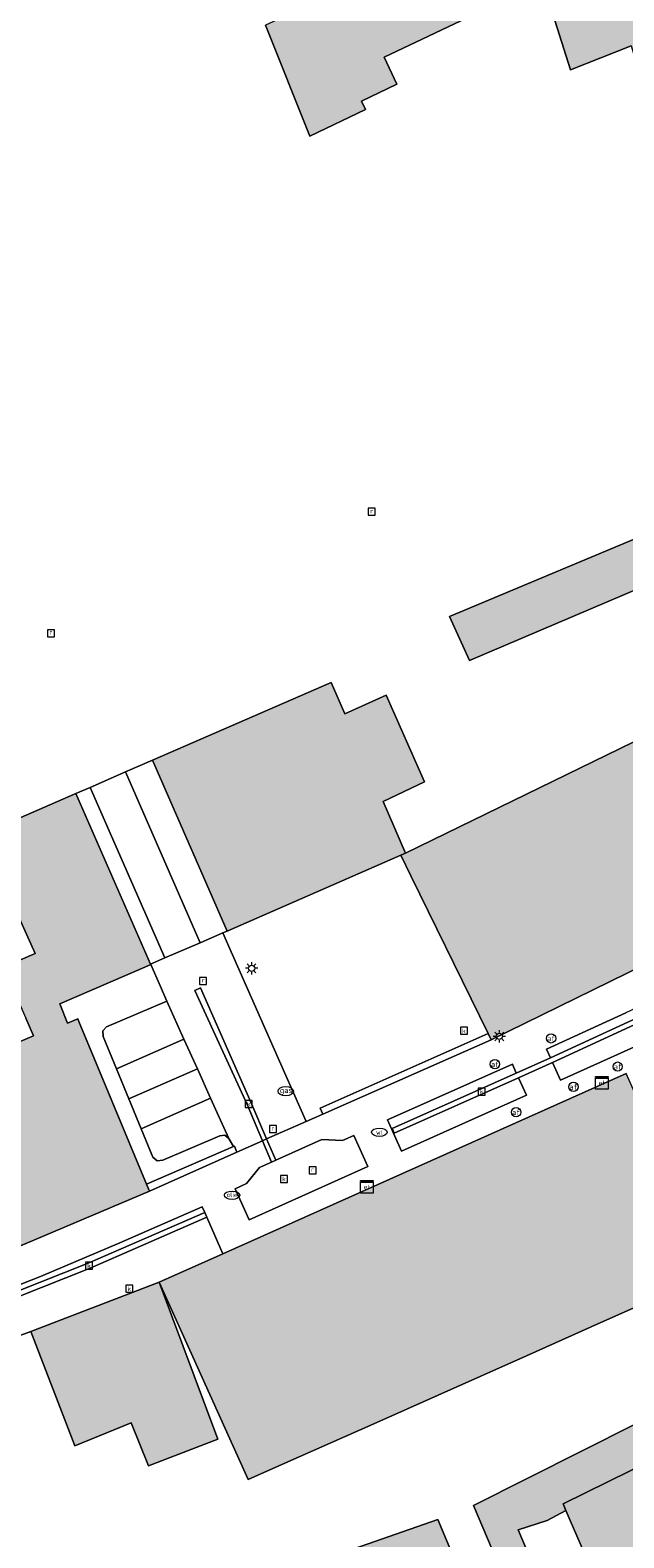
# Model space of a CAD drawing. Header units: metres. Extents: x 196496 to 197479, y 355139 to 356324.
# Tile 109 of 144: x 196916 to 196954, y 356013 to 356110. Entities that reach past the tile are written whole.
import ezdxf
from ezdxf.enums import TextEntityAlignment as Align

# ---------------------------------------------------------------- set-up
doc = ezdxf.new("R2010")
doc.units = ezdxf.units.M
doc.layers.get('0').update_dxf_attribs({"color": 252, "lineweight": 18})
for name, color, linetype, lineweight in [('B-WE-IE-TERREINAFSCHEIDING_KUNSTMATIG_MUUR-G', 252, 'IE-TERREINAFSCHEIDING-KUNSTMATIG-DICHT', 18), ('B-WE-IE-TERREINAFSCHEIDING_KUNSTMATIG_MUUR-GV', 252, 'Continuous', 18), ('B-WE-KL-BRANDSTOF_PUT-S', 252, 'Continuous', 18), ('B-WE-KL-ET_KAST-S', 252, 'Continuous', 18), ('B-WE-KL-ET_LS_OV_LICHTMAST-S', 252, 'Continuous', 18), ('B-WE-KL-GAS_PUT-S', 252, 'Continuous', 18), ('B-WE-KL-WATER-S', 252, 'Continuous', 18), ('B-WE-OG-BEBOUWING-GV', 252, 'Continuous', 18), ('B-WE-OG-TERREIN_ERF-GV', 252, 'Continuous', 18), ('B-WE-RI-GWA_KOLK-S', 252, 'Continuous', 18), ('B-WE-RI-GWA_RIOOLPUT-S', 252, 'Continuous', 18), ('B-WE-VH-GOOT-G', 252, 'Continuous', 18), ('B-WE-VH-VERHARDING_BETONSTRAATSTEEN-GV', 252, 'Continuous', 18), ('B-WE-VH-VERHARDING_OPEN-GV', 252, 'Continuous', 18), ('B-WE-VH-VERHARDING_STRAATBAKSTEEN-GV', 252, 'Continuous', 18), ('B-WE-VH-VERHARDING_TEGEL-GV', 252, 'Continuous', 18), ('B-WE-VW-AFSLUITPAAL-S', 252, 'Continuous', 18)]:
    doc.layers.add(name, color=color, linetype=linetype, lineweight=lineweight)
doc.layers.add('X-XX-AL-PRESENTATIE_GEBOUW3-V', color=7, linetype='Continuous', lineweight=18, true_color=0xf0f0f0)
doc.styles.add('NLCS-ISO', font='NLCS-ISO.ttf')
doc.linetypes.add('IE-TERREINAFSCHEIDING-KUNSTMATIG-DICHT', pattern='A,8,-1,[82,NLCS.SHX,S=0.75,R=90,X=0,Y=0],-1', length=10)

# ---------------------------------------------------------------- blocks, each defined once
blk = doc.blocks.new('SKL-ET_KAST_ELEKTRA-SO')
at = {"color": 0, "linetype": 'ByBlock', "lineweight": 18}
for points in [[(-2, 2), (2, 2), (2, 1.68), (-2, 1.68)], [(-2, 1.52), (2, 1.52), (2, -2), (-2, -2)]]:
    blk.add_lwpolyline(points, close=True, dxfattribs=at)
at = {"color": 0, "linetype": 'ByBlock', "lineweight": 18, "style": 'NLCS-ISO'}
blk.add_text('et', height=1.5, dxfattribs=at).set_placement((0, 0), align=Align.MIDDLE_CENTER)
blk = doc.blocks.new('SKL-ET_OV_LICHTMAST-SO')
at = {"color": 0, "linetype": 'ByBlock', "lineweight": 18}
for points in [[(-1.25, 0), (-2, 0)], [(-1.41, 1.41), (-0.88, 0.88)], [(0, 2), (0, 1.25)], [(0.88, 0.88), (1.41, 1.41)], [(2, 0), (1.25, 0)], [(-1.41, -1.41), (-0.88, -0.88)], [(0, -1.25), (0, -2)], [(0.88, -0.88), (1.41, -1.41)]]:
    blk.add_lwpolyline(points, dxfattribs=at)
blk.add_circle((0, 0), 1, dxfattribs=at)
blk = doc.blocks.new('SVW-AFSLUITPAAL-SO')
at = {"lineweight": 18}
blk.add_circle((0, 0), 1.5, dxfattribs=at)
at = {"lineweight": 18, "style": 'NLCS-ISO'}
blk.add_text('af', height=1.8, dxfattribs=at).set_placement((0, 0), align=Align.MIDDLE_CENTER)
blk = doc.blocks.new('SRI-PUT_INSPECTIEPUT_RIOOLPUT-SO')
at = {"color": 0, "linetype": 'ByBlock', "lineweight": 18}
blk.add_lwpolyline([(-1.12, -1.12), (1.12, -1.12), (1.12, 1.12), (-1.12, 1.12)], close=True, dxfattribs=at)
at = {"color": 0, "linetype": 'ByBlock', "lineweight": 18, "style": 'NLCS-ISO'}
blk.add_text('r', height=1.5, dxfattribs=at).set_placement((0, 0.28), align=Align.MIDDLE_CENTER)
blk = doc.blocks.new('SRI-KOLK-SO')
at = {"color": 0, "linetype": 'ByBlock', "lineweight": 18}
blk.add_lwpolyline([(-1.125, -1.125), (1.125, -1.125), (1.125, 1.125), (-1.125, 1.125)], close=True, dxfattribs=at)
at = {"color": 0, "linetype": 'ByBlock', "lineweight": 18, "style": 'NLCS-ISO'}
blk.add_text('k', height=1.5, dxfattribs=at).set_placement((0, 0), align=Align.MIDDLE_CENTER)
blk = doc.blocks.new('SKL-GAS_PUT-SO')
at = {"color": 0, "linetype": 'ByBlock', "lineweight": 18}
blk.add_ellipse((0, 0), major_axis=(2.5, 0), ratio=0.601255, dxfattribs=at)
at = {"color": 0, "linetype": 'ByBlock', "lineweight": 18, "style": 'NLCS-ISO'}
blk.add_text('gas', height=1.8, dxfattribs=at).set_placement((0.12, 0.3), align=Align.MIDDLE_CENTER)
blk = doc.blocks.new('SKL-WATER_WATERLEIDINGPUT-SO')
at = {"color": 0, "linetype": 'ByBlock', "lineweight": 18}
blk.add_ellipse((0, 0), major_axis=(2.5, 0), ratio=0.54, dxfattribs=at)
at = {"color": 0, "linetype": 'ByBlock', "lineweight": 18, "style": 'NLCS-ISO'}
blk.add_text('wl', height=1.5, dxfattribs=at).set_placement((0, 0), align=Align.MIDDLE_CENTER)
blk = doc.blocks.new('SKL-BENZINEPUT_OLIEPUT-SO')
at = {"color": 0, "linetype": 'ByBlock', "lineweight": 18}
blk.add_ellipse((0, 0), major_axis=(2.5, 0), ratio=0.54, dxfattribs=at)
at = {"color": 0, "linetype": 'ByBlock', "lineweight": 18, "style": 'NLCS-ISO'}
blk.add_text('olie', height=1.5, dxfattribs=at).set_placement((0, 0.16), align=Align.MIDDLE_CENTER)

msp = doc.modelspace()

# ---------------------------------------------------------------- hatches: boundary and pattern name
at = {"layer": 'X-XX-AL-PRESENTATIE_GEBOUW3-V'}
for points in [[(196936.449, 356113.291), (196931.046, 356110.804), (196933.91, 356103.662), (196937.486, 356105.365), (196937.227, 356105.909), (196939.504, 356106.993), (196938.674, 356108.737), (196945.258, 356111.853), (196945.408, 356111.865), (196945.537, 356111.924), (196943.619, 356116.288), (196943.517, 356116.52)], [(196957.142, 356103.938), (196960.675, 356105.163), (196960.737, 356104.975), (196962.642, 356105.727), (196962.695, 356105.574), (196967.297, 356107.371), (196973.256, 356109.786), (196971.353, 356115.235), (196971.062, 356116.069), (196960.458, 356111.912), (196960.025, 356113.017), (196957.023, 356111.84), (196956.436, 356113.336), (196954.454, 356112.706), (196954.356, 356112.941), (196949.545, 356111.504), (196950.675, 356107.933), (196954.573, 356109.462), (196956.339, 356103.66)], [(196944.183, 356069.92), (196968.618, 356080.324), (196967.635, 356083.332), (196967.447, 356083.25), (196962.779, 356081.252), (196962.827, 356081.119), (196956.353, 356078.401), (196942.9, 356072.751)], [(196945.37, 356045.908), (196945.564, 356045.51), (196975.077, 356059.958), (196971.122, 356072.661), (196940.067, 356057.519), (196939.762, 356057.386), (196940.427, 356056.026)], [(196923.773, 356063.511), (196928.578, 356052.506), (196929.125, 356052.745), (196939.762, 356057.386), (196940.067, 356057.519), (196938.62, 356060.848), (196941.279, 356062.101), (196938.807, 356067.679), (196936.16, 356066.488), (196935.282, 356068.511)], [(196923.647, 356050.39), (196918.84, 356061.355), (196912.768, 356058.723), (196916.231, 356051.055), (196914.187, 356050.19), (196915.623, 356046.908), (196916.124, 356045.764), (196907.323, 356042.06), (196909.825, 356035.873), (196910.015, 356035.946), (196911.909, 356030.842), (196923.577, 356035.781), (196923.391, 356036.227), (196919.035, 356046.689), (196918.963, 356046.862), (196918.303, 356046.574), (196917.8, 356047.819), (196923.135, 356050.126), (196923.663, 356050.354)], [(196928.301, 356031.751), (196924.199, 356029.92), (196929.939, 356017.225), (196932.287, 356018.269), (196938.009, 356020.813), (196942.154, 356022.656), (196947.836, 356025.183), (196952.012, 356027.039), (196957.697, 356029.567), (196959.964, 356030.575), (196954.255, 356043.351)], [(196924.199, 356029.92), (196915.95, 356026.738), (196918.784, 356019.392), (196922.397, 356020.861), (196923.517, 356018.106), (196927.979, 356019.825)], [(196950.38, 356015.235), (196950.203, 356015.645), (196964.625, 356022.765), (196964.734, 356022.512), (196966.477, 356023.291), (196966.28, 356023.742), (196965.281, 356026.037), (196944.434, 356015.544), (196947.147, 356009.174), (196944.828, 356008.249), (196942.128, 356014.643), (196932.191, 356011.183), (196933.192, 356008.702), (196935.019, 356009.454), (196941.351, 356011.732), (196943.899, 356005.589), (196949.878, 356007.921), (196947.314, 356013.989), (196949.168, 356014.592)], [(196964.734, 356022.512), (196964.625, 356022.765), (196950.203, 356015.645), (196950.38, 356015.235), (196952.987, 356009.192), (196963.931, 356013.766), (196967.817, 356015.39)]]:
    msp.add_hatch(color=256, dxfattribs=at).paths.add_polyline_path(points)

# ---------------------------------------------------------------- linework, layer by layer
at = {"layer": 'B-WE-IE-TERREINAFSCHEIDING_KUNSTMATIG_MUUR-G', "ltscale": 0.2, "flags": 128}
for points in [[(196945.37, 356045.908), (196934.568, 356041.121), (196934.74, 356040.729)], [(196934.74, 356040.729), (196945.564, 356045.51)], [(196923.391, 356036.227), (196928.979, 356038.639)], [(196929.2, 356038.291), (196923.577, 356035.781)], [(196928.979, 356038.639), (196929.041, 356038.666), (196929.2, 356038.291)]]:
    msp.add_lwpolyline(points, dxfattribs=at)
at = {"layer": 'B-WE-IE-TERREINAFSCHEIDING_KUNSTMATIG_MUUR-GV', "flags": 128}
for points in [[(196945.37, 356045.908), (196934.568, 356041.121), (196934.74, 356040.729), (196945.564, 356045.51)], [(196928.979, 356038.639), (196923.391, 356036.227), (196923.577, 356035.781), (196929.2, 356038.291), (196929.041, 356038.666)]]:
    msp.add_lwpolyline(points, close=True, dxfattribs=at)
at = {"layer": 'B-WE-OG-BEBOUWING-GV', "flags": 128}
for points in [[(196936.449, 356113.291), (196931.046, 356110.804), (196933.91, 356103.662), (196937.486, 356105.365), (196937.227, 356105.909), (196939.504, 356106.993), (196938.674, 356108.737), (196945.258, 356111.853), (196945.408, 356111.865), (196945.537, 356111.924), (196943.619, 356116.288), (196943.517, 356116.52)], [(196957.142, 356103.938), (196960.675, 356105.163), (196960.737, 356104.975), (196962.642, 356105.727), (196962.695, 356105.574), (196967.297, 356107.371), (196973.256, 356109.786), (196971.353, 356115.235), (196971.062, 356116.069), (196960.458, 356111.912), (196960.025, 356113.017), (196957.023, 356111.84), (196956.436, 356113.336), (196954.454, 356112.706), (196954.356, 356112.941), (196949.545, 356111.504), (196950.675, 356107.933), (196954.573, 356109.462), (196956.339, 356103.66)], [(196944.183, 356069.92), (196968.618, 356080.324), (196967.635, 356083.332), (196967.447, 356083.25), (196962.779, 356081.252), (196962.827, 356081.119), (196956.353, 356078.401), (196942.9, 356072.751)], [(196945.37, 356045.908), (196945.564, 356045.51), (196975.077, 356059.958), (196971.122, 356072.661), (196940.067, 356057.519), (196939.762, 356057.386), (196940.427, 356056.026)], [(196923.773, 356063.511), (196928.578, 356052.506), (196929.125, 356052.745), (196939.762, 356057.386), (196940.067, 356057.519), (196938.62, 356060.848), (196941.279, 356062.101), (196938.807, 356067.679), (196936.16, 356066.488), (196935.282, 356068.511)], [(196923.647, 356050.39), (196918.84, 356061.355), (196912.768, 356058.723), (196916.231, 356051.055), (196914.187, 356050.19), (196915.623, 356046.908), (196916.124, 356045.764), (196907.323, 356042.06), (196909.825, 356035.873), (196910.015, 356035.946), (196911.909, 356030.842), (196923.577, 356035.781), (196923.391, 356036.227), (196919.035, 356046.689), (196918.963, 356046.862), (196918.303, 356046.574), (196917.8, 356047.819), (196923.135, 356050.126), (196923.663, 356050.354)], [(196928.301, 356031.751), (196924.199, 356029.92), (196929.939, 356017.225), (196932.287, 356018.269), (196938.009, 356020.813), (196942.154, 356022.656), (196947.836, 356025.183), (196952.012, 356027.039), (196957.697, 356029.567), (196959.964, 356030.575), (196954.255, 356043.351)], [(196924.199, 356029.92), (196915.95, 356026.738), (196918.784, 356019.392), (196922.397, 356020.861), (196923.517, 356018.106), (196927.979, 356019.825)], [(196950.38, 356015.235), (196950.203, 356015.645), (196964.625, 356022.765), (196964.734, 356022.512), (196966.477, 356023.291), (196966.28, 356023.742), (196965.281, 356026.037), (196944.434, 356015.544), (196947.147, 356009.174), (196944.828, 356008.249), (196942.128, 356014.643), (196932.191, 356011.183), (196933.192, 356008.702), (196935.019, 356009.454), (196941.351, 356011.732), (196943.899, 356005.589), (196949.878, 356007.921), (196947.314, 356013.989), (196949.168, 356014.592)], [(196964.734, 356022.512), (196964.625, 356022.765), (196950.203, 356015.645), (196950.38, 356015.235), (196952.987, 356009.192), (196963.931, 356013.766), (196967.817, 356015.39)]]:
    msp.add_lwpolyline(points, close=True, dxfattribs=at)
at = {"layer": 'B-WE-OG-TERREIN_ERF-GV', "flags": 128}
for points in [[(196945.258, 356111.853), (196938.674, 356108.737), (196939.504, 356106.993), (196937.227, 356105.909), (196937.486, 356105.365), (196933.91, 356103.662), (196931.046, 356110.804)], [(196954.573, 356109.462), (196950.675, 356107.933), (196949.545, 356111.504)], [(196968.618, 356080.324), (196944.183, 356069.92), (196942.9, 356072.751), (196956.353, 356078.401)], [(196914.187, 356050.19), (196916.231, 356051.055), (196912.768, 356058.723), (196918.84, 356061.355), (196919.757, 356061.756), (196922.032, 356062.75), (196923.773, 356063.511), (196935.282, 356068.511), (196936.16, 356066.488), (196938.807, 356067.679), (196941.279, 356062.101), (196938.62, 356060.848), (196940.067, 356057.519), (196971.122, 356072.661)], [(196907.323, 356042.06), (196916.124, 356045.764), (196915.623, 356046.908)], [(196957.697, 356029.567), (196952.012, 356027.039), (196947.836, 356025.183), (196942.154, 356022.656), (196938.009, 356020.813), (196932.287, 356018.269), (196929.939, 356017.225), (196924.199, 356029.92), (196927.979, 356019.825), (196923.517, 356018.106), (196922.397, 356020.861), (196918.784, 356019.392), (196915.95, 356026.738), (196911.236, 356025.019)], [(196947.147, 356009.174), (196944.434, 356015.544), (196965.281, 356026.037)], [(196967.2, 356006.388), (196963.931, 356013.766), (196952.987, 356009.192), (196950.38, 356015.235), (196949.168, 356014.592), (196947.314, 356013.989), (196949.878, 356007.921)], [(196932.191, 356011.183), (196942.128, 356014.643), (196944.828, 356008.249)]]:
    msp.add_lwpolyline(points, dxfattribs=at)
msp.add_lwpolyline([(196934.74, 356040.729), (196934.568, 356041.121), (196945.37, 356045.908), (196940.427, 356056.026), (196939.762, 356057.386), (196929.125, 356052.745), (196928.578, 356052.506), (196928.303, 356052.388), (196928.923, 356050.986), (196933.666, 356040.254)], close=True, dxfattribs=at)
at = {"layer": 'B-WE-VH-GOOT-G', "flags": 128}
for points in [[(196949.524, 356044.044), (196959.754, 356048.781), (196986.35, 356061.703), (196986.217, 356061.995), (196959.631, 356049.074), (196949.38, 356044.356)], [(196930.846, 356039.014), (196929.861, 356041.357), (196926.504, 356048.694), (196926.867, 356048.854), (196930.099, 356041.493), (196931.121, 356039.135)], [(196949.38, 356044.356), (196947.184, 356043.375)], [(196949.524, 356044.044), (196947.328, 356043.058)], [(196947.184, 356043.375), (196939.194, 356039.804), (196939.331, 356039.497), (196947.328, 356043.058)], [(196931.121, 356039.135), (196931.713, 356037.769)], [(196931.424, 356037.639), (196930.846, 356039.014)], [(196889.723, 356019.539), (196907.183, 356026.203), (196919.627, 356031.13), (196927.136, 356034.407)], [(196889.783, 356019.198), (196907.307, 356025.887), (196919.757, 356030.816), (196927.272, 356034.095)]]:
    msp.add_lwpolyline(points, dxfattribs=at)
at = {"layer": 'B-WE-VH-VERHARDING_BETONSTRAATSTEEN-GV', "flags": 128}
for points in [[(196947.328, 356043.058), (196949.524, 356044.044), (196959.754, 356048.781), (196986.35, 356061.703), (196986.217, 356061.995), (196959.631, 356049.074), (196949.38, 356044.356), (196947.184, 356043.375), (196939.194, 356039.804), (196939.331, 356039.497)], [(196930.846, 356039.014), (196931.121, 356039.135), (196930.099, 356041.493), (196926.867, 356048.854), (196926.504, 356048.694), (196929.861, 356041.357)], [(196925.8, 356045.545), (196924.687, 356048.004), (196920.812, 356046.337), (196920.578, 356046.081), (196920.593, 356045.734), (196921.457, 356043.641)], [(196921.457, 356043.641), (196922.257, 356041.705), (196926.663, 356043.637), (196925.8, 356045.545)], [(196927.515, 356041.754), (196926.663, 356043.637), (196922.257, 356041.705), (196923.046, 356039.794)], [(196927.515, 356041.754), (196923.046, 356039.794), (196923.803, 356037.96), (196924.081, 356037.726), (196924.443, 356037.76), (196928.101, 356039.331), (196928.433, 356039.372), (196928.689, 356039.158)], [(196931.424, 356037.639), (196931.713, 356037.769), (196931.121, 356039.135), (196930.846, 356039.014)], [(196889.723, 356019.539), (196889.783, 356019.198), (196907.307, 356025.887), (196919.757, 356030.816), (196927.272, 356034.095), (196927.136, 356034.407), (196919.627, 356031.13), (196907.183, 356026.203)]]:
    msp.add_lwpolyline(points, close=True, dxfattribs=at)
at = {"layer": 'B-WE-VH-VERHARDING_OPEN-GV', "flags": 128}
for points in [[(196928.303, 356052.388), (196928.578, 356052.506), (196923.773, 356063.511), (196922.032, 356062.75), (196926.832, 356051.757)], [(196919.757, 356061.756), (196924.566, 356050.784), (196926.832, 356051.757), (196922.032, 356062.75)], [(196924.566, 356050.784), (196919.757, 356061.756), (196918.84, 356061.355), (196923.647, 356050.39)]]:
    msp.add_lwpolyline(points, close=True, dxfattribs=at)
at = {"layer": 'B-WE-VH-VERHARDING_STRAATBAKSTEEN-GV', "flags": 128}
for points in [[(196971.306, 356051.502), (196971.3, 356051.516), (196987.548, 356059.442), (196989.308, 356058.818), (196987.849, 356063.505), (196959.342, 356049.63), (196954.247, 356047.256), (196949.136, 356044.915), (196949.38, 356044.356), (196959.631, 356049.074), (196986.217, 356061.995), (196986.35, 356061.703), (196959.754, 356048.781), (196949.524, 356044.044), (196950.037, 356042.919), (196956.707, 356045.925), (196957.192, 356044.703), (196964.403, 356048.107)], [(196927.515, 356041.754), (196928.689, 356039.158), (196928.703, 356039.127), (196928.979, 356038.639), (196929.041, 356038.666), (196929.2, 356038.291), (196930.846, 356039.014), (196929.861, 356041.357), (196926.504, 356048.694), (196926.867, 356048.854), (196930.099, 356041.493), (196931.121, 356039.135), (196933.666, 356040.254), (196928.923, 356050.986), (196928.303, 356052.388), (196926.832, 356051.757), (196924.566, 356050.784), (196923.647, 356050.39), (196923.663, 356050.354), (196924.282, 356048.935), (196924.687, 356048.004), (196925.8, 356045.545), (196926.663, 356043.637)], [(196947.328, 356043.058), (196939.331, 356039.497), (196939.194, 356039.804), (196947.184, 356043.375), (196946.937, 356043.947), (196938.9, 356040.355), (196939.809, 356038.346), (196947.836, 356041.942)], [(196931.713, 356037.769), (196931.424, 356037.639), (196930.669, 356037.301), (196929.824, 356036.264), (196929.085, 356035.932), (196929.995, 356033.938), (196937.628, 356037.353), (196936.723, 356039.348), (196935.997, 356039.03), (196934.671, 356039.094)], [(196889.723, 356019.539), (196907.183, 356026.203), (196919.627, 356031.13), (196927.136, 356034.407), (196926.976, 356034.771), (196921.663, 356032.445), (196916.57, 356030.29), (196911.426, 356028.259), (196889.648, 356019.967)], [(196889.783, 356019.198), (196890.072, 356017.549), (196903.002, 356022.015), (196911.236, 356025.019), (196915.95, 356026.738), (196924.199, 356029.92), (196928.301, 356031.751), (196927.272, 356034.095), (196919.757, 356030.816), (196907.307, 356025.887)]]:
    msp.add_lwpolyline(points, close=True, dxfattribs=at)
for points in [[(196975.077, 356059.958), (196945.564, 356045.51), (196934.74, 356040.729), (196933.666, 356040.254), (196931.121, 356039.135), (196931.713, 356037.769), (196934.671, 356039.094), (196935.997, 356039.03), (196936.723, 356039.348), (196937.628, 356037.353), (196929.995, 356033.938), (196929.085, 356035.932), (196929.824, 356036.264), (196930.669, 356037.301), (196931.424, 356037.639), (196930.846, 356039.014), (196929.2, 356038.291), (196923.577, 356035.781), (196911.909, 356030.842)], [(196956.707, 356045.925), (196950.037, 356042.919), (196949.524, 356044.044), (196947.328, 356043.058), (196947.836, 356041.942), (196939.809, 356038.346), (196938.9, 356040.355), (196946.937, 356043.947), (196947.184, 356043.375), (196949.38, 356044.356), (196949.136, 356044.915), (196954.247, 356047.256)], [(196911.426, 356028.259), (196916.57, 356030.29), (196921.663, 356032.445), (196926.976, 356034.771), (196927.136, 356034.407), (196927.272, 356034.095), (196928.301, 356031.751), (196954.255, 356043.351)]]:
    msp.add_lwpolyline(points, dxfattribs=at)
at = {"layer": 'B-WE-VH-VERHARDING_TEGEL-GV', "flags": 128}
msp.add_lwpolyline([(196923.391, 356036.227), (196928.979, 356038.639), (196928.703, 356039.127), (196928.689, 356039.158), (196928.433, 356039.372), (196928.101, 356039.331), (196924.443, 356037.76), (196924.081, 356037.726), (196923.803, 356037.96), (196923.046, 356039.794), (196922.257, 356041.705), (196921.457, 356043.641), (196920.593, 356045.734), (196920.578, 356046.081), (196920.812, 356046.337), (196924.687, 356048.004), (196924.282, 356048.935), (196923.663, 356050.354), (196923.135, 356050.126), (196917.8, 356047.819), (196918.303, 356046.574), (196918.963, 356046.862), (196919.035, 356046.689)], close=True, dxfattribs=at)

# ---------------------------------------------------------------- block references
at = {"layer": 'B-WE-KL-BRANDSTOF_PUT-S', "xscale": 0.2, "yscale": 0.2, "zscale": 0.2}
msp.add_blockref('SKL-BENZINEPUT_OLIEPUT-SO', (196928.897, 356035.511), dxfattribs=at)
at = {"layer": 'B-WE-KL-ET_KAST-S', "xscale": 0.2, "yscale": 0.2, "zscale": 0.2}
for p in [(196952.692, 356042.746), (196937.571, 356036.05)]:
    msp.add_blockref('SKL-ET_KAST_ELEKTRA-SO', p, dxfattribs=at)
at = {"layer": 'B-WE-KL-ET_LS_OV_LICHTMAST-S', "xscale": 0.2, "yscale": 0.2, "zscale": 0.2}
for p in [(196930.151, 356050.112), (196946.096, 356045.73)]:
    msp.add_blockref('SKL-ET_OV_LICHTMAST-SO', p, dxfattribs=at)
at = {"layer": 'B-WE-KL-GAS_PUT-S', "xscale": 0.2, "yscale": 0.2, "zscale": 0.2}
msp.add_blockref('SKL-GAS_PUT-SO', (196932.354, 356042.206), dxfattribs=at)
at = {"layer": 'B-WE-KL-WATER-S', "xscale": 0.2, "yscale": 0.2, "zscale": 0.2}
msp.add_blockref('SKL-WATER_WATERLEIDINGPUT-SO', (196938.375, 356039.562), dxfattribs=at)
at = {"layer": 'B-WE-RI-GWA_KOLK-S', "xscale": 0.2, "yscale": 0.2, "zscale": 0.2}
for p in [(196943.817, 356046.09), (196944.955, 356042.186), (196929.973, 356041.382), (196932.238, 356036.553), (196919.692, 356030.973), (196922.278, 356029.495)]:
    msp.add_blockref('SRI-KOLK-SO', p, dxfattribs=at)
at = {"layer": 'B-WE-RI-GWA_RIOOLPUT-S', "xscale": 0.2, "yscale": 0.2, "zscale": 0.2}
for p in [(196937.883, 356079.49), (196917.239, 356071.675), (196927.032, 356049.291), (196931.528, 356039.766), (196934.08, 356037.111)]:
    msp.add_blockref('SRI-PUT_INSPECTIEPUT_RIOOLPUT-SO', p, dxfattribs=at)
at = {"layer": 'B-WE-VW-AFSLUITPAAL-S', "xscale": 0.2, "yscale": 0.2, "zscale": 0.2}
for p in [(196949.425, 356045.606), (196945.815, 356043.949), (196953.713, 356043.786), (196950.867, 356042.487), (196947.172, 356040.855)]:
    msp.add_blockref('SVW-AFSLUITPAAL-SO', p, dxfattribs=at)

doc.saveas('drawing.dxf')
